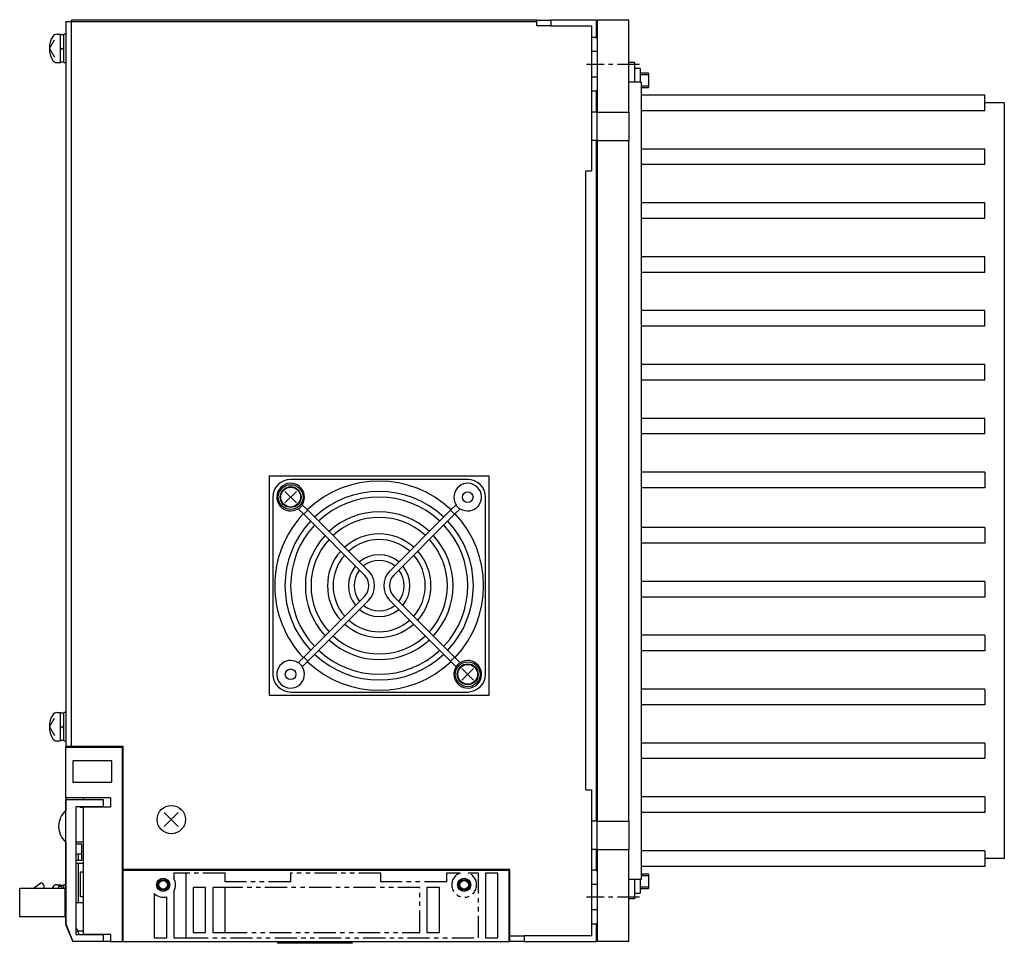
# Model space of a CAD drawing. Extents: x -606 to 1162, y -855 to 441.
# Tile 4 of 4: x 527 to 805, y 181 to 441. Entities that reach past the tile are written whole.
import ezdxf

# ---------------------------------------------------------------- set-up
doc = ezdxf.new("R2010")
doc.units = 0
doc.linetypes.add('CENTER', pattern=[2, 1.25, -0.25, 0.25, -0.25])
doc.linetypes.add('PHANTOM', pattern=[2.5, 1.25, -0.25, 0.25, -0.25, 0.25, -0.25])
for name, color, linetype in [('CENTER', 6, 'CENTER'), ('OUTLINE', 7, 'CONTINUOUS'), ('PHANTOM', 3, 'PHANTOM'), ('THIN_LINE', 6, 'CONTINUOUS')]:
    doc.layers.add(name, color=color, linetype=linetype)

msp = doc.modelspace()

# ---------------------------------------------------------------- linework, layer by layer
at = {"layer": 'CENTER', "ltscale": 5}
for p, q in [((701.5, 428.63), (686.5, 428.63)), ((701.5, 193.63), (686.5, 193.63))]:
    msp.add_line(p, q, dxfattribs=at)
at = {"layer": 'OUTLINE'}
for p, q in [((541.1, 440.63), (539.5, 440.63)), ((539.5, 440.63), (539.5, 236.13)), ((672.5, 441.13), (541.1, 441.13)), ((541.1, 440.63), (541.1, 441.13)), ((672.5, 440.63), (541.1, 440.63)), ((541.1, 236.13), (541.1, 440.63)), ((571.5, 441.23), (632.5, 441.23)), ((571.5, 441.23), (571.5, 441.13)), ((632.5, 441.23), (632.5, 441.13)), ((672.5, 441.13), (676.5, 441.13)), ((672.5, 439.53), (672.5, 441.13)), ((676.5, 439.53), (672.5, 439.53)), ((689.3, 441.13), (676.5, 441.13)), ((676.5, 441.13), (676.5, 439.53)), ((676.5, 439.53), (687.9, 439.53)), ((687.9, 439.53), (687.9, 436.23)), ((689.3, 441.13), (689.3, 436.23)), ((689.3, 440.93), (689.5, 440.93)), ((698.5, 441.13), (689.5, 441.13)), ((689.5, 441.13), (689.5, 415.13)), ((698.5, 415.13), (698.5, 441.13)), ((536.96, 437.13), (538, 437.13)), ((538, 429.13), (538, 437.13)), ((539, 436.93), (538, 436.93)), ((539, 429.13), (539, 437.13)), ((539.5, 437.13), (539, 437.13)), ((534.9, 433.13), (536.37, 435.59)), ((687.9, 436.23), (687.9, 432.23)), ((689.3, 436.23), (687.9, 436.23)), ((689.3, 436.03), (689.3, 436.23)), ((689.5, 436.03), (689.3, 436.03)), ((534.9, 433.13), (536.37, 430.66)), ((538, 432.84), (539, 433.41)), ((687.9, 432.23), (687.9, 425.03)), ((689.5, 432.23), (687.9, 432.23)), ((536.96, 429.13), (538, 429.13)), ((538, 429.33), (539, 429.33)), ((539, 429.13), (539.5, 429.13)), ((700.1, 429.13), (698.5, 429.13)), ((700.1, 429.13), (700.1, 423.63)), ((701.7, 427.5), (700.1, 427.5)), ((701.7, 427.5), (701.7, 423.63)), ((704, 426.13), (701.7, 426.13)), ((704, 426.13), (704, 422.13)), ((687.9, 425.03), (687.9, 421.03)), ((689.5, 425.03), (687.9, 425.03)), ((702, 423.63), (698.5, 423.63)), ((702, 423.63), (702, 198.63)), ((687.9, 421.03), (687.9, 415.13)), ((689.3, 421.03), (687.9, 421.03)), ((689.3, 421.03), (689.3, 421.23)), ((689.3, 421.23), (689.5, 421.23)), ((689.3, 421.03), (689.3, 415.13)), ((702, 422.13), (704, 422.13)), ((799, 419.93), (702, 419.93)), ((799, 415.53), (799, 419.93)), ((804.5, 417.73), (799, 417.73)), ((804.5, 417.73), (804.5, 204.53)), ((687.9, 415.13), (687.9, 407.13)), ((689.3, 415.13), (687.9, 415.13)), ((689.5, 415.13), (689.3, 415.13)), ((689.5, 407.13), (689.5, 415.13)), ((689.5, 415.13), (698.5, 415.13)), ((698.5, 415.13), (698.5, 407.13)), ((799, 415.53), (702, 415.53)), ((687.9, 407.13), (687.9, 398.63)), ((689.3, 407.13), (687.9, 407.13)), ((689.3, 407.13), (689.5, 407.13)), ((689.3, 407.13), (689.3, 215.13)), ((689.5, 407.13), (698.5, 407.13)), ((689.5, 407.13), (689.5, 215.13)), ((698.5, 215.13), (698.5, 407.13)), ((799, 404.73), (702, 404.73)), ((799, 400.33), (799, 404.73)), ((799, 400.33), (702, 400.33)), ((686.3, 398.63), (687.9, 398.63)), ((686.3, 223.93), (686.3, 398.63)), ((799, 389.53), (702, 389.53)), ((799, 385.13), (799, 389.53)), ((799, 385.13), (702, 385.13)), ((799, 374.33), (702, 374.33)), ((799, 369.93), (799, 374.33)), ((799, 369.93), (702, 369.93)), ((799, 359.13), (702, 359.13)), ((799, 354.73), (799, 359.13)), ((799, 354.73), (702, 354.73)), ((799, 343.93), (702, 343.93)), ((799, 339.53), (799, 343.93)), ((799, 339.53), (702, 339.53)), ((799, 328.73), (702, 328.73)), ((799, 324.33), (799, 328.73)), ((799, 324.33), (702, 324.33)), ((597, 250.53), (597, 312.53)), ((597, 312.53), (659, 312.53)), ((653, 311.53), (603, 311.53)), ((659, 312.53), (659, 250.53)), ((799, 313.53), (702, 313.53)), ((799, 313.53), (799, 309.13)), ((799, 309.13), (702, 309.13)), ((598, 306.53), (598, 256.53)), ((604.63, 308.15), (601.37, 304.9)), ((604.63, 304.9), (601.37, 308.15)), ((658, 256.53), (658, 306.53)), ((605.14, 303.26), (605.24, 303.15)), ((606.37, 304.29), (605.24, 303.15)), ((605.24, 303.15), (606.72, 301.67)), ((606.27, 304.39), (606.37, 304.29)), ((606.37, 304.29), (607.86, 302.8)), ((649.63, 304.29), (648.14, 302.8)), ((650.76, 303.15), (649.28, 301.67)), ((649.73, 304.39), (649.63, 304.29)), ((650.76, 303.15), (649.63, 304.29)), ((650.86, 303.26), (650.76, 303.15)), ((607.86, 302.8), (606.72, 301.67)), ((606.72, 301.67), (623.86, 284.54)), ((624.99, 285.67), (607.86, 302.8)), ((648.14, 302.8), (631.01, 285.67)), ((632.14, 284.54), (649.28, 301.67)), ((649.28, 301.67), (648.14, 302.8)), ((799, 297.93), (702, 297.93)), ((799, 297.93), (799, 293.53)), ((799, 293.53), (702, 293.53)), ((799, 282.73), (702, 282.73)), ((799, 282.73), (799, 278.33)), ((623.86, 278.51), (606.72, 261.38)), ((649.28, 261.38), (632.14, 278.51)), ((799, 278.33), (702, 278.33)), ((607.86, 260.25), (624.99, 277.38)), ((648.14, 260.25), (631.01, 277.38)), ((799, 267.53), (702, 267.53)), ((799, 267.53), (799, 263.13)), ((605.24, 259.9), (606.72, 261.38)), ((606.72, 261.38), (607.86, 260.25)), ((648.14, 260.25), (649.28, 261.38)), ((650.76, 259.9), (649.28, 261.38)), ((799, 263.13), (702, 263.13)), ((605.14, 259.79), (605.24, 259.9)), ((605.24, 259.9), (606.37, 258.77)), ((606.27, 258.66), (606.37, 258.77)), ((606.37, 258.77), (607.86, 260.25)), ((649.63, 258.77), (648.14, 260.25)), ((649.63, 258.77), (650.76, 259.9)), ((649.73, 258.66), (649.63, 258.77)), ((650.86, 259.79), (650.76, 259.9)), ((654.63, 258.15), (651.37, 254.9)), ((654.63, 254.9), (651.37, 258.15)), ((659, 250.53), (597, 250.53)), ((603, 251.53), (653, 251.53)), ((799, 252.33), (702, 252.33)), ((799, 252.33), (799, 247.93)), ((799, 247.93), (702, 247.93)), ((536.96, 245.73), (538, 245.73)), ((538, 237.73), (538, 245.73)), ((539, 245.53), (538, 245.53)), ((539, 237.73), (539, 245.73)), ((539.5, 245.73), (539, 245.73)), ((534.9, 241.73), (536.37, 244.19)), ((538, 241.44), (539, 242.01)), ((534.9, 241.73), (536.37, 239.26)), ((536.96, 237.73), (538, 237.73)), ((538, 237.93), (539, 237.93)), ((539, 237.73), (539.5, 237.73)), ((799, 237.13), (702, 237.13)), ((799, 237.13), (799, 232.73)), ((539.5, 236.13), (539.5, 235.93)), ((541.1, 236.13), (539.5, 236.13)), ((539.5, 235.93), (555.5, 235.93)), ((539.5, 221.63), (539.5, 235.93)), ((540.5, 235.93), (540.5, 236.13)), ((555.7, 236.13), (541.1, 236.13)), ((555.5, 181.13), (555.5, 235.93)), ((555.7, 201.43), (555.7, 236.13)), ((541.5, 232.13), (541.5, 226.13)), ((552.5, 232.13), (541.5, 232.13)), ((552.5, 226.13), (552.5, 232.13)), ((799, 232.73), (702, 232.73)), ((541.5, 226.13), (552.5, 226.13)), ((686.3, 223.93), (687.9, 223.93)), ((687.9, 223.93), (687.9, 215.13)), ((539.5, 221.63), (539.5, 218.12)), ((552.1, 221.63), (539.5, 221.63)), ((550.15, 221.13), (539.5, 221.13)), ((539.5, 186.13), (539.5, 221.13)), ((544.5, 221.13), (544.5, 221.63)), ((550.15, 219.16), (550.15, 221.13)), ((552.1, 221.63), (552.1, 219.02)), ((799, 221.93), (702, 221.93)), ((799, 221.93), (799, 217.53)), ((542.36, 219.16), (542.36, 183.1)), ((550.15, 219.16), (542.36, 219.16)), ((543.5, 219.02), (543.5, 219.16)), ((543.5, 219.02), (544.5, 219.02)), ((552.1, 219.02), (544.5, 219.02)), ((544.5, 183.13), (544.5, 219.02)), ((546.04, 219.16), (546.04, 219.02)), ((547.97, 219.02), (547.97, 219.16)), ((571.28, 213.55), (567.32, 217.51)), ((571.28, 217.51), (567.32, 213.55)), ((799, 217.53), (702, 217.53)), ((687.9, 215.13), (687.9, 207.13)), ((689.3, 215.13), (687.9, 215.13)), ((689.5, 215.13), (689.3, 215.13)), ((689.5, 207.13), (689.5, 215.13)), ((689.5, 215.13), (698.5, 215.13)), ((698.5, 215.13), (698.5, 207.13)), ((539.5, 209.14), (539.5, 205.73)), ((542.36, 209.28), (544.5, 209.28)), ((544.05, 208.58), (542.36, 208.58)), ((544.05, 203.98), (544.05, 208.58)), ((539.5, 205.73), (539.5, 187.13)), ((539.5, 205.73), (539.5, 205.73)), ((544.05, 205.73), (542.36, 205.73)), ((543, 205.73), (543, 203.98)), ((687.9, 207.13), (687.9, 201.23)), ((689.3, 207.13), (687.9, 207.13)), ((689.3, 207.13), (689.5, 207.13)), ((689.3, 207.13), (689.3, 201.23)), ((689.5, 207.13), (689.5, 181.13)), ((689.5, 207.13), (698.5, 207.13)), ((698.5, 181.13), (698.5, 207.13)), ((799, 206.73), (702, 206.73)), ((799, 206.73), (799, 202.33)), ((544.05, 203.98), (542.36, 203.98)), ((542.36, 203.28), (544.5, 203.28)), ((543, 203.28), (543, 192.13)), ((804.5, 204.53), (799, 204.53)), ((543.7, 200.83), (544.5, 200.83)), ((543.7, 193.83), (543.7, 200.83)), ((664.9, 201.43), (555.7, 201.43)), ((555.7, 181.13), (555.7, 201.23)), ((555.7, 201.23), (664.7, 201.23)), ((570, 200.43), (570, 198.93)), ((573.5, 200.43), (570, 200.43)), ((573.5, 182.13), (573.5, 200.43)), ((658, 200.43), (658, 182.13)), ((661.5, 200.43), (658, 200.43)), ((661.5, 182.13), (661.5, 200.43)), ((664.7, 181.13), (664.7, 201.23)), ((664.9, 182.73), (664.9, 201.43)), ((687.9, 201.23), (687.9, 197.23)), ((689.3, 201.23), (687.9, 201.23)), ((689.3, 201.03), (689.3, 201.23)), ((689.5, 201.03), (689.3, 201.03)), ((799, 202.33), (702, 202.33)), ((530.29, 196.09), (532.5, 197.69)), ((702, 198.63), (698.5, 198.63)), ((700.1, 198.63), (700.1, 193.13)), ((701.7, 198.63), (701.7, 194.75)), ((704, 200.13), (702, 200.13)), ((704, 200.13), (704, 196.13)), ((539.3, 196.09), (526.5, 196.09)), ((526.5, 188.09), (526.5, 196.09)), ((533.3, 196.89), (533.3, 196.09)), ((536.96, 197.13), (538, 197.13)), ((537.5, 196.69), (537.5, 196.09)), ((538.3, 196.69), (537.5, 196.69)), ((538, 196.69), (538, 197.13)), ((539, 196.93), (538, 196.93)), ((538.9, 196.09), (538.3, 196.69)), ((539, 196.09), (539, 197.13)), ((539.5, 197.13), (539, 197.13)), ((539.3, 188.09), (539.3, 196.09)), ((539.5, 195.49), (539.3, 195.69)), ((539.5, 194.69), (539.3, 194.69)), ((564.5, 194.68), (564.5, 182.13)), ((570, 195.32), (570, 182.13)), ((575.5, 196.41), (575.5, 183.66)), ((579, 196.41), (575.5, 196.41)), ((579, 183.66), (579, 196.41)), ((581, 196.41), (581, 183.66)), ((584.5, 196.41), (581, 196.41)), ((584.5, 183.66), (584.5, 196.41)), ((641.5, 196.41), (641.5, 183.66)), ((645, 196.41), (641.5, 196.41)), ((645, 183.66), (645, 196.41)), ((687.9, 197.23), (687.9, 190.03)), ((689.5, 197.23), (687.9, 197.23)), ((700.1, 194.75), (701.7, 194.75)), ((701.7, 196.13), (704, 196.13)), ((542.36, 192.13), (544.5, 192.13)), ((543.7, 193.83), (544.5, 193.83)), ((568, 182.13), (568, 193.77)), ((700.1, 193.13), (698.5, 193.13)), ((539.5, 189.49), (539.3, 189.49)), ((539.3, 189.13), (539.5, 189.13)), ((687.9, 190.03), (687.9, 186.03)), ((689.5, 190.03), (687.9, 190.03)), ((539.3, 188.09), (526.5, 188.09)), ((539.5, 187.13), (539.5, 186.13)), ((539.5, 187.13), (539.5, 187.13)), ((539.5, 186.13), (539.5, 185.78)), ((539.5, 186.13), (541.5, 181.13)), ((541.5, 181.13), (539.5, 186.13)), ((539.5, 185.78), (540.88, 182.68)), ((542.36, 185.2), (542.8, 184.13)), ((542.8, 184.13), (543.2, 183.13)), ((542.8, 184.13), (544.5, 184.13)), ((575.5, 183.66), (579, 183.66)), ((581, 183.66), (584.5, 183.66)), ((641.5, 183.66), (645, 183.66)), ((687.9, 186.03), (687.9, 182.73)), ((689.3, 186.03), (687.9, 186.03)), ((689.3, 186.03), (689.3, 186.23)), ((689.3, 186.23), (689.5, 186.23)), ((689.3, 186.03), (689.3, 181.13)), ((541.5, 181.13), (541.5, 181.13)), ((550.15, 181.13), (541.5, 181.13)), ((542.36, 183.1), (550.15, 183.1)), ((543.2, 183.13), (544.5, 183.13)), ((544.5, 183.1), (544.5, 183.13)), ((552.1, 183.13), (544.5, 183.13)), ((546.04, 183.13), (546.04, 183.1)), ((547.97, 183.1), (547.97, 183.13)), ((550.15, 181.13), (550.15, 183.1)), ((552.1, 181.13), (550.15, 181.13)), ((552.1, 183.13), (552.1, 181.13)), ((552.1, 181.13), (555.5, 181.13)), ((555.7, 182.13), (555.5, 182.13)), ((555.7, 181.13), (555.5, 181.13)), ((555.7, 181.13), (664.7, 181.13)), ((564.5, 182.13), (568, 182.13)), ((570, 182.13), (573.5, 182.13)), ((599.3, 181.13), (599.3, 180.63)), ((606.3, 181.13), (606.3, 180.63)), ((620.3, 181.13), (620.3, 180.63)), ((620.4, 181.13), (620.4, 180.63)), ((658, 182.13), (661.5, 182.13)), ((664.7, 182.13), (664.9, 182.13)), ((664.9, 181.13), (664.7, 181.13)), ((664.9, 182.73), (668.9, 182.73)), ((664.9, 181.13), (664.9, 182.73)), ((668.9, 181.13), (664.9, 181.13)), ((687.9, 182.73), (668.9, 182.73)), ((668.9, 182.73), (668.9, 181.13)), ((668.9, 181.13), (689.3, 181.13)), ((689.3, 181.33), (689.5, 181.33)), ((698.5, 181.13), (689.5, 181.13)), ((606.3, 180.63), (599.3, 180.63)), ((620.3, 180.63), (606.3, 180.63)), ((620.4, 180.63), (620.3, 180.63))]:
    msp.add_line(p, q, dxfattribs=at)
for centre, radius in [((603, 306.53), 3.5), ((603, 306.53), 2.95), ((603, 306.53), 2.8), ((653, 306.52), 1.5), ((653, 256.53), 3.5), ((653, 256.53), 2.95), ((653, 256.53), 2.8), ((603, 256.53), 1.5), ((569.3, 215.53), 4), ((567, 197.13), 1.85), ((567, 197.13), 1.2), ((652, 197.13), 1.85), ((652, 197.13), 1.2)]:
    msp.add_circle(centre, radius, dxfattribs=at)
for centre, radius, start, end in [((541.4, 433.13), 6.5, 148.7193, 211.2807), ((536.96, 435.83), 1.3, 90, 148.7193), ((536.96, 430.43), 1.3, 211.2807, 270), ((603, 306.53), 5, 90, 180), ((653, 306.53), 5, 0, 90), ((603, 306.52), 3.9, 326.837, 303.163), ((628, 281.53), 29.5, 46.554, 133.446), ((653, 306.52), 3.9, 236.837, 213.163), ((628, 281.53), 26.6, 46.7234, 133.2766), ((628, 281.53), 25, 46.8338, 133.1662), ((628, 281.53), 29.5, 136.554, 180), ((628, 281.53), 20.85, 47.1989, 132.8011), ((628, 281.53), 19.25, 47.3818, 132.6182), ((628, 281.53), 29.5, 316.554, 43.446), ((628, 281.53), 26.6, 136.7234, 223.2766), ((628, 281.53), 25, 136.8338, 223.1662), ((628, 281.53), 25, 316.8338, 43.1662), ((628, 281.53), 26.6, 316.7234, 43.2766), ((628, 281.53), 20.85, 137.1989, 222.8011), ((628, 281.53), 14.6, 48.1411, 131.8589), ((628, 281.53), 20.85, 317.1989, 42.8011), ((628, 281.53), 19.25, 137.3818, 222.6182), ((628, 281.53), 13, 48.5281, 131.4719), ((628, 281.53), 19.25, 317.3818, 42.6182), ((628, 281.53), 14.6, 138.1411, 221.8589), ((628, 281.53), 13, 138.5281, 221.4719), ((628, 281.53), 8.7, 50.276, 129.724), ((628, 281.53), 13, 318.5281, 41.4719), ((628, 281.53), 14.6, 318.1411, 41.8589), ((628, 281.53), 8.7, 140.276, 219.724), ((628, 281.53), 7.1, 51.4696, 128.5304), ((628, 281.53), 8.7, 320.276, 39.724), ((628, 281.53), 7.1, 141.4696, 218.5304), ((620.84, 281.53), 4.26, 315, 45), ((620.84, 281.53), 5.86, 315, 45), ((635.16, 281.53), 5.86, 135, 225), ((635.16, 281.53), 4.26, 135, 225), ((628, 281.53), 7.1, 321.4696, 38.5304), ((628, 281.53), 29.5, 180, 223.446), ((628, 281.53), 7.1, 231.4696, 308.5304), ((628, 281.53), 8.7, 230.276, 309.724), ((628, 281.53), 14.6, 228.1411, 311.8589), ((628, 281.53), 13, 228.5281, 311.4719), ((628, 281.53), 19.25, 227.3818, 312.6182), ((628, 281.53), 20.85, 227.1989, 312.8011), ((628, 281.53), 26.6, 226.7234, 313.2766), ((628, 281.53), 25, 226.8338, 313.1662), ((603, 256.53), 3.9, 56.837, 33.163), ((628, 281.53), 29.5, 226.554, 313.446), ((653, 256.53), 3.9, 146.837, 123.163), ((603, 256.53), 5, 180, 270), ((653, 256.53), 5, 270, 0), ((541.4, 241.73), 6.5, 148.7193, 211.2807), ((536.96, 244.43), 1.3, 90, 148.7193), ((536.96, 239.03), 1.3, 211.2807, 270), ((543.55, 213.63), 6.05, 132.0338, 227.9662), ((532.5, 196.89), 0.8, 0, 90), ((567, 197.13), 3.5, 328.9973, 31.0027), ((541.4, 193.13), 6.5, 148.7193, 152.9103), ((536.96, 195.83), 1.3, 90, 148.7193), ((567, 197.13), 3.5, 224.4153, 286.6015)]:
    msp.add_arc(centre, radius, start, end, dxfattribs=at)
at = {"layer": 'PHANTOM', "ltscale": 5}
for p, q in [((584.5, 200.43), (573.5, 200.43)), ((584.5, 197.93), (584.5, 200.43)), ((603, 200.43), (603, 197.93)), ((628.5, 200.43), (603, 200.43)), ((628.5, 197.93), (628.5, 200.43)), ((650.83, 200.43), (647, 200.43)), ((647, 200.43), (647, 197.93)), ((656, 200.43), (653.17, 200.43)), ((656, 182.13), (656, 200.43)), ((603, 197.93), (584.5, 197.93)), ((647, 197.93), (628.5, 197.93)), ((639.5, 196.41), (584.5, 196.41)), ((639.5, 183.66), (639.5, 196.41)), ((584.5, 183.66), (639.5, 183.66)), ((573.5, 182.13), (656, 182.13))]:
    msp.add_line(p, q, dxfattribs=at)
msp.add_arc((652, 197.13), 3.5, 109.463, 70.537, dxfattribs=at)
at = {"layer": 'THIN_LINE'}
for p, q in [((701.7, 425.73), (704, 425.73)), ((702, 422.53), (704, 422.53)), ((702, 199.73), (704, 199.73)), ((701.7, 196.53), (704, 196.53))]:
    msp.add_line(p, q, dxfattribs=at)
for centre in [(567, 197.13), (652, 197.13)]:
    msp.add_circle(centre, 1.5, dxfattribs=at)

doc.saveas('drawing.dxf')
